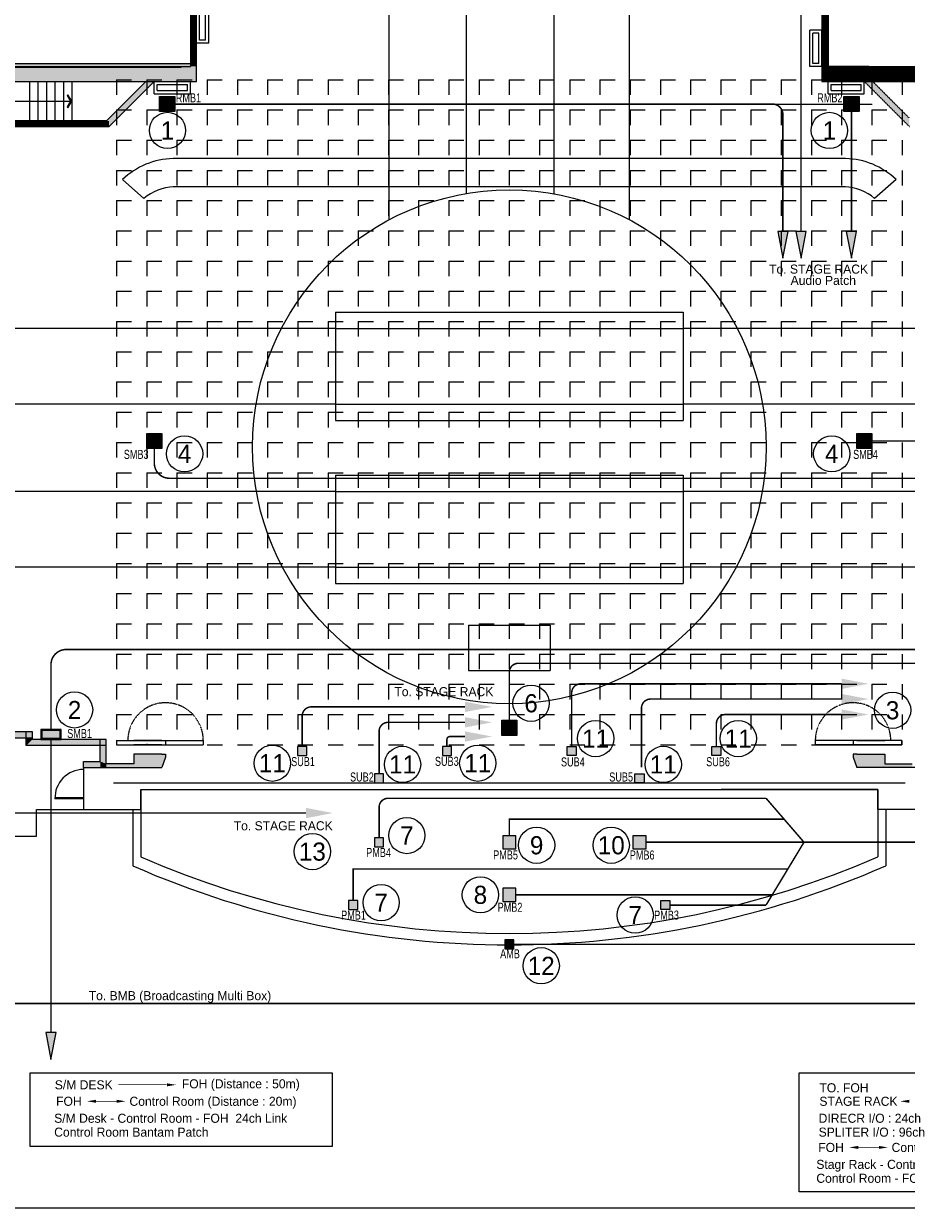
# Model space of a CAD drawing. Header units: millimetres. Extents: x 0 to 84100, y 0 to 59400.
# Tile 104 of 113: x 34620 to 63834, y 0 to 39196. Entities that reach past the tile are written whole.
import ezdxf
from ezdxf.enums import TextEntityAlignment as Align

# ---------------------------------------------------------------- set-up
doc = ezdxf.new("R2010")
doc.units = ezdxf.units.MM
doc.linetypes.add('HIDDEN', pattern=[2, 1, -1])
for name, color, linetype in [('1', 1, 'Continuous'), ('B_ATTRIB', 4, 'Continuous'), ('CH', 101, 'Continuous'), ('COL', 2, 'Continuous'), ('DOOR', 7, 'Continuous'), ('FUR', 3, 'Continuous'), ('L3', 3, 'Continuous'), ('MGT', 6, 'HIDDEN'), ('MULTI-BOX', 230, 'Continuous'), ('ST', 7, 'Continuous'), ('SYMBOL', 7, 'Continuous'), ('WAL', 8, 'Continuous'), ('무대멀티박스', 7, 'Continuous')]:
    doc.layers.add(name, color=color, linetype=linetype)
doc.styles.add('DALUS', font='GOTHIC.TTF')

# ---------------------------------------------------------------- blocks, each defined once
blk = doc.blocks.new('ARROW2')
blk.add_lwpolyline([(0, 0.87), (0.74, 0), (0, -0.87), (0.15, -1), (1, 0), (0.15, 1)], close=True)
for points in [[(0, 0.87), (0.15, 1), (0.74, 0), (1, 0)], [(0.74, 0), (1, 0), (0, -0.87), (0.15, -1)]]:
    blk.add_solid(points)

msp = doc.modelspace()

# ---------------------------------------------------------------- hatches: boundary and pattern name
at = {"linetype": 'ByBlock'}
for color, points in [(5, [(39584.951, 36754.951), (39152.951, 36754.951), (39152.951, 36322.951), (39584.951, 36322.951)]), (5, [(62233.3, 36754.951), (61801.3, 36754.951), (61801.3, 36322.951), (62233.3, 36322.951)]), (5, [(59919.423, 32323.887), (59579.224, 32323.887), (59749.323, 31434.341)]), (5, [(60519.423, 32323.887), (60179.224, 32323.887), (60349.323, 31434.341)]), (5, [(62187.399, 32323.887), (61847.2, 32323.887), (62017.3, 31434.341)]), (1, [(39160.125, 25602.69), (38728.125, 25602.69), (38728.125, 25170.69), (39160.125, 25170.69)]), (1, [(62658.125, 25602.69), (62226.125, 25602.69), (62226.125, 25170.69), (62658.125, 25170.69)]), (150, [(62582.671, 17355.299), (61693.125, 17525.398), (61693.125, 17185.199)]), (150, [(62582.671, 16850.018), (61693.125, 17020.118), (61693.125, 16679.918)]), (150, [(50122.037, 16591.299), (49232.491, 16761.398), (49232.491, 16421.199)]), (150, [(62582.671, 16338.722), (61693.125, 16508.822), (61693.125, 16168.622)]), (150, [(50122.037, 16080.315), (49232.491, 16250.414), (49232.491, 15910.215)]), (1, [(50909.125, 16112.499), (50477.125, 16112.499), (50477.125, 15680.499), (50909.125, 15680.499)]), (150, [(50122.037, 15610.315), (49232.491, 15780.414), (49232.491, 15440.215)]), (3, [(44853.243, 13077.974), (43963.697, 13248.073), (43963.697, 12907.874)]), (1, [(35693.953, 5817.33), (35353.753, 5817.33), (35523.853, 4927.784)])]:
    msp.add_hatch(color=color, dxfattribs=at).paths.add_polyline_path(points)
h = msp.add_hatch(color=150, dxfattribs=at)
h.paths.add_polyline_path([(43988.125, 14983.499), (43988.125, 15283.499), (43688.125, 15283.499), (43688.125, 14983.499)])
h.paths.add_polyline_path([(46233.125, 14080.499), (46533.125, 14080.499), (46533.125, 14380.499), (46233.125, 14380.499)])
h.paths.add_polyline_path([(48778.125, 15283.499), (48478.125, 15283.499), (48478.125, 14983.499), (48778.125, 14983.499)])
h.paths.add_polyline_path([(52908.125, 14983.499), (52908.125, 15283.499), (52608.125, 15283.499), (52608.125, 14983.499)])
h.paths.add_polyline_path([(54853.125, 14080.499), (55153.125, 14080.499), (55153.125, 14380.499), (54853.125, 14380.499)])
h.paths.add_polyline_path([(57698.125, 15283.499), (57398.125, 15283.499), (57398.125, 14983.499), (57698.125, 14983.499)])
h = msp.add_hatch(color=6, dxfattribs=at)
h.paths.add_polyline_path([(46533.125, 12262.499), (46233.125, 12262.499), (46233.125, 11962.499), (46533.125, 11962.499)])
h.paths.add_polyline_path([(50909.125, 12328.499), (50477.125, 12328.499), (50477.125, 11896.499), (50909.125, 11896.499)])
h.paths.add_polyline_path([(55219.125, 12328.499), (54787.125, 12328.499), (54787.125, 11896.499), (55219.125, 11896.499)])
h.paths.add_polyline_path([(56010.125, 10182.69), (55710.125, 10182.69), (55710.125, 9882.69), (56010.125, 9882.69)])
h.paths.add_polyline_path([(50909.125, 10588.499), (50477.125, 10588.499), (50477.125, 10156.499), (50909.125, 10156.499)])
h.paths.add_polyline_path([(45676.125, 10182.69), (45376.125, 10182.69), (45376.125, 9882.69), (45676.125, 9882.69)])
at = {"layer": 'MULTI-BOX'}
msp.add_hatch(color=1, dxfattribs=at).paths.add_polyline_path([(35823.853, 15805.69), (35823.853, 15555.69), (35223.853, 15555.69), (35223.853, 15805.69)])

# ---------------------------------------------------------------- linework, layer by layer
at = {"color": 195, "linetype": 'ByBlock'}
msp.add_line((39619.951, 36538.951), (62707.303, 36538.951), dxfattribs=at)
msp.add_line((37593.125, 14075.43), (63793.125, 14075.43))
msp.add_lwpolyline([(0, 0), (0, 59400), (84100, 59400), (84100, 0), (0, 0)], close=True)
at = {"linetype": 'ByBlock'}
msp.add_lwpolyline([(0.001, -0.001), (0.001, 59399.999), (84100.001, 59399.999), (84100.001, -0.001), (0.001, -0.001)], close=True, dxfattribs=at)
at = {"color": 5, "linetype": 'HIDDEN', "ltscale": 300, "const_width": 50}
msp.add_lwpolyline([(54446.749, 51436.815), (59849.323, 51436.815, -0.414213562), (60349.323, 50936.815), (60349.323, 32323.887)], format="xyb", dxfattribs=at)
at = {"color": 5, "linetype": 'ByBlock'}
for points in [[(39117.951, 36789.951), (39619.951, 36789.951), (39619.951, 36287.951), (39117.951, 36287.951)], [(39152.951, 36754.951), (39584.951, 36754.951), (39584.951, 36322.951), (39152.951, 36322.951)], [(61766.3, 36789.951), (62268.3, 36789.951), (62268.3, 36287.951), (61766.3, 36287.951)], [(61801.3, 36754.951), (62233.3, 36754.951), (62233.3, 36322.951), (61801.3, 36322.951)], [(59749.323, 31434.341), (59919.423, 32323.887), (59579.224, 32323.887)], [(60349.323, 31434.341), (60519.423, 32323.887), (60179.224, 32323.887)], [(62017.3, 31434.341), (62187.399, 32323.887), (61847.2, 32323.887)]]:
    msp.add_lwpolyline(points, close=True, dxfattribs=at)
at = {"color": 5, "linetype": 'HIDDEN', "ltscale": 300}
msp.add_lwpolyline([(39619.951, 36538.951, 50, 50, 0), (59398.864, 36538.951, 50, 50, -0.414597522), (59749.323, 36188.952, 50, 50, 0), (59749.323, 32323.887, 50, 50, 0)], format="xyseb", dxfattribs=at)
at = {"color": 5, "linetype": 'HIDDEN', "ltscale": 300, "const_width": 50}
msp.add_lwpolyline([(62017.3, 32323.887), (62017.3, 36287.951)], dxfattribs=at)
at = {"color": 8, "linetype": 'ByBlock', "const_width": 50}
msp.add_lwpolyline([(32530.305, 10653.69), (32530.305, 7077.647, 0.414213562), (32830.305, 6777.647), (80543.594, 6777.647, 0.414213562), (80843.594, 7077.647), (80843.594, 31580.69)], format="xyb", dxfattribs=at)
at = {"color": 1, "linetype": 'ByBlock'}
for points in [[(38693.125, 25637.69), (39195.125, 25637.69), (39195.125, 25135.69), (38693.125, 25135.69)], [(38728.125, 25602.69), (39160.125, 25602.69), (39160.125, 25170.69), (38728.125, 25170.69)], [(62191.125, 25637.69), (62693.125, 25637.69), (62693.125, 25135.69), (62191.125, 25135.69)], [(62226.125, 25602.69), (62658.125, 25602.69), (62658.125, 25170.69), (62226.125, 25170.69)], [(50442.125, 16147.499), (50944.125, 16147.499), (50944.125, 15645.499), (50442.125, 15645.499)], [(50477.125, 16112.499), (50909.125, 16112.499), (50909.125, 15680.499), (50477.125, 15680.499)], [(35523.853, 4927.784), (35693.953, 5817.33), (35353.753, 5817.33)], [(34830.717, 4487.417), (44832.694, 4487.417), (44832.694, 2043.908), (34830.717, 2043.908)]]:
    msp.add_lwpolyline(points, close=True, dxfattribs=at)
at = {"color": 1, "linetype": 'HIDDEN', "ltscale": 300, "const_width": 50}
for points in [[(38944.125, 25135.69), (38944.125, 24654.444, 0.414213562), (39444.125, 24154.444), (67641.964, 24154.444, -0.414213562), (68141.964, 23654.444), (68141.964, 20382.78)], [(62693.125, 25386.69), (68311.476, 25386.69, -0.414213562), (68811.476, 24886.69), (68811.476, 20382.78)], [(35523.853, 15845.69), (35523.853, 17989.552, -0.414213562), (36023.853, 18489.552), (66471.053, 18489.552)], [(50693.125, 16147.499), (50693.125, 17733.376, -0.414213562), (50993.125, 18033.376), (66471.053, 18033.376)]]:
    msp.add_lwpolyline(points, format="xyb", dxfattribs=at)
at = {"color": 150, "linetype": 'HIDDEN', "ltscale": 300, "const_width": 50}
for points in [[(52758.125, 15283.499), (52758.125, 17055.299, -0.414213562), (53058.125, 17355.299), (61693.125, 17355.299)], [(55068.125, 14590.685), (55068.125, 16550.018, -0.414213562), (55368.125, 16850.018), (61693.125, 16850.018)], [(43838.125, 15283.499), (43838.125, 16291.299, -0.414213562), (44138.125, 16591.299), (49232.491, 16591.299)], [(46383.125, 14380.499), (46383.125, 15780.315, -0.414213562), (46683.125, 16080.315), (49232.491, 16080.315)], [(57548.125, 15283.499), (57548.125, 16038.722, -0.414213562), (57848.125, 16338.722), (61693.125, 16338.722)], [(48628.125, 15283.499), (48628.125, 15510.315, -0.414213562), (48728.125, 15610.315), (49232.491, 15610.315)]]:
    msp.add_lwpolyline(points, format="xyb", dxfattribs=at)
at = {"color": 1, "linetype": 'HIDDEN', "ltscale": 300, "const_width": 50}
msp.add_lwpolyline([(35523.853, 5817.33), (35523.853, 15515.69)], dxfattribs=at)
at = {"color": 6, "linetype": 'HIDDEN', "ltscale": 300, "const_width": 50}
msp.add_lwpolyline([(59191.797, 13567.647), (46683.125, 13567.647, 0.414213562), (46383.125, 13267.647), (46383.125, 12262.499)], format="xyb", dxfattribs=at)
for points in [[(59191.797, 13567.647), (60447.261, 12112.499)], [(55219.125, 12112.499), (64975.006, 12112.499), (66065.006, 13237.647)], [(50693.125, 12328.499), (50693.125, 12877.647), (59787.111, 12877.647)], [(60447.261, 12112.499), (59191.797, 10032.69)], [(45526.125, 10182.69), (45526.125, 11227.647), (59913.125, 11227.647)], [(50909.125, 10372.499), (59396.92, 10372.499)], [(56010.125, 10032.69), (59191.797, 10032.69)]]:
    msp.add_lwpolyline(points, dxfattribs=at)
at = {"color": 3, "linetype": 'HIDDEN', "ltscale": 300, "const_width": 50}
msp.add_lwpolyline([(30224.305, 13077.974), (43963.697, 13077.974)], dxfattribs=at)
at = {"color": 92, "linetype": 'HIDDEN', "ltscale": 300, "const_width": 50}
msp.add_lwpolyline([(50843.125, 8736.69), (69025.006, 8736.69), (69025.006, 12527.647)], dxfattribs=at)
at = {"color": 30, "linetype": 'ByBlock'}
msp.add_lwpolyline([(60283.452, 4487.417), (70927.056, 4487.417), (70927.056, 544.594), (60283.452, 544.594)], close=True, dxfattribs=at)
at = {"color": 1, "linetype": 'ByBlock', "const_width": 20}
for points in [[(37754.798, 4088.233), (39357.791, 4088.233)], [(37017.585, 3541.213), (37698.842, 3541.213)]]:
    msp.add_lwpolyline(points, dxfattribs=at)
at = {"color": 30, "linetype": 'ByBlock', "const_width": 20}
msp.add_lwpolyline([(62244.157, 2014.666), (62925.414, 2014.666)], dxfattribs=at)
at = {"color": 5, "linetype": 'ByBlock'}
for centre in [(39379.053, 35664.262), (61288.762, 35664.262)]:
    msp.add_circle(centre, 600, dxfattribs=at)
at = {"color": 1, "linetype": 'ByBlock'}
for centre in [(39945.475, 24962.913), (61365.475, 24962.913), (51412.941, 16710.803), (36303.333, 16491.544), (63380.032, 16479.763)]:
    msp.add_circle(centre, 600, dxfattribs=at)
at = {"color": 150, "linetype": 'ByBlock'}
for centre in [(53551.294, 15542.525), (58271.525, 15542.525), (42850.12, 14726.973), (47160.12, 14686.973), (49650.12, 14726.973), (55790.12, 14686.973)]:
    msp.add_circle(centre, 600, dxfattribs=at)
at = {"color": 6, "linetype": 'ByBlock'}
for centre in [(47300.959, 12334.129), (51597.573, 12012.9), (54067.365, 12012.9), (46450.959, 10114.129), (49737.573, 10372.9), (54860.959, 9704.129)]:
    msp.add_circle(centre, 600, dxfattribs=at)
at = {"color": 3, "linetype": 'ByBlock'}
msp.add_circle((44174.519, 11803.084), 600, dxfattribs=at)
at = {"color": 92, "linetype": 'ByBlock'}
msp.add_circle((51750.12, 8026.973), 600, dxfattribs=at)
msp.add_solid([(50543.125, 8886.69), (50843.125, 8886.69), (50543.125, 8586.69), (50843.125, 8586.69)], dxfattribs=at)
at = {"color": 1, "linetype": 'ByBlock'}
for points in [[(39365.094, 4135.44), (39365.094, 4035.44), (39665.094, 4085.44)], [(37017.585, 3591.213), (37017.585, 3491.213), (36717.585, 3541.213)], [(37698.842, 3591.213), (37698.842, 3491.213), (37998.842, 3541.213)]]:
    msp.add_solid(points, dxfattribs=at)
at = {"color": 30, "linetype": 'ByBlock'}
for points in [[(63930.504, 3591.213), (63930.504, 3491.213), (63630.504, 3541.213)], [(62244.157, 2064.666), (62244.157, 1964.666), (61944.157, 2014.666)], [(62925.414, 2064.666), (62925.414, 1964.666), (63225.414, 2014.666)]]:
    msp.add_solid(points, dxfattribs=at)
at = {"layer": '1', "color": 7, "linetype": 'Continuous'}
for p, q in [((36595.305, 14580.69), (36595.305, 13581.256)), ((36595.305, 14580.69), (36595.305, 13581.256)), ((38494.305, 13858.69), (38494.305, 11626.69)), ((38494.305, 13858.69), (62891.945, 13858.69)), ((62891.945, 13858.69), (62891.945, 11626.69)), ((62891.945, 13193.69), (62891.945, 13858.69)), ((36595.305, 13551.256), (36595.305, 13193.69)), ((36595.305, 13551.256), (36595.305, 13451.256)), ((35045.305, 12313.69), (35045.305, 13193.69)), ((35045.305, 13193.69), (36595.305, 13193.69)), ((36595.305, 13193.69), (38494.305, 13193.69)), ((38229.305, 13193.69), (38229.305, 11626.69)), ((64790.945, 13193.69), (62891.945, 13193.69)), ((63156.945, 13193.69), (63156.945, 11626.69)), ((33705.305, 12313.69), (35045.305, 12313.69)), ((38229.305, 11626.69), (38229.305, 11333.186)), ((63156.945, 11626.69), (63156.945, 11333.186))]:
    msp.add_line(p, q, dxfattribs=at)
for radius, start, end in [(30640.998, 246.5392442, 293.4607558), (31015.998, 246.306035, 293.693965)]:
    msp.add_arc((50693.125, 39734.688), radius, start, end, dxfattribs=at)
at = {"layer": 'B_ATTRIB', "color": 0, "linetype": 'HIDDEN'}
for p, q in [((62443.125, 37280.69), (63943.125, 35780.69)), ((62725.968, 37280.69), (63925.968, 36080.69))]:
    msp.add_line(p, q, dxfattribs=at)
at = {"layer": 'B_ATTRIB', "color": 31, "linetype": 'Continuous'}
for p, q in [((49343.125, 19291.69), (49343.125, 17791.69)), ((52043.125, 19291.69), (52043.125, 17791.69)), ((49343.125, 17791.69), (52043.125, 17791.69))]:
    msp.add_line(p, q, dxfattribs=at)
at = {"layer": 'B_ATTRIB', "color": 0, "linetype": 'HIDDEN'}
msp.add_solid([(62725.968, 37280.69), (62443.125, 37280.69), (63925.968, 36080.69), (63943.125, 35780.69)], dxfattribs=at)
at = {"layer": 'CH', "color": 31, "linetype": 'Continuous'}
for p, q in [((61821.28, 34735.69), (39564.97, 34735.69)), ((37893.125, 34035.69), (38601.134, 33410.283)), ((61821.28, 33795.69), (39564.97, 33795.69)), ((63493.125, 34035.69), (62785.117, 33410.283)), ((44943.125, 29654.69), (56443.125, 29654.69)), ((44943.125, 29654.69), (44943.125, 26069.69)), ((56443.125, 29654.69), (56443.125, 26069.69)), ((44943.125, 26069.69), (56443.125, 26069.69)), ((44943.125, 24257.69), (56443.125, 24257.69)), ((44943.125, 24257.69), (44943.125, 20672.69)), ((56443.125, 24257.69), (56443.125, 20672.69)), ((44943.125, 20672.69), (56443.125, 20672.69))]:
    msp.add_line(p, q, dxfattribs=at)
at = {"layer": 'CH', "color": 3, "linetype": 'Continuous'}
for p, q in [((37695.305, 15475.69), (37693.125, 15370.69)), ((37695.305, 15475.69), (40565.305, 15475.69)), ((37695.305, 15475.69), (37695.305, 15340.69)), ((37695.305, 15340.69), (40565.305, 15340.69)), ((39189.305, 15340.69), (38265.305, 15340.69)), ((38693.125, 15370.69), (38693.125, 15340.69)), ((39315.305, 15475.69), (39315.305, 15340.69)), ((40565.305, 15475.69), (40565.305, 15340.69)), ((63690.945, 15475.69), (60820.945, 15475.69)), ((60820.945, 15475.69), (60820.945, 15340.69)), ((63690.945, 15340.69), (60820.945, 15340.69)), ((60820.945, 15340.69), (63690.945, 15340.69)), ((62070.945, 15475.69), (62070.945, 15340.69)), ((62196.945, 15475.69), (63120.945, 15475.69)), ((62196.945, 15340.69), (63120.945, 15340.69)), ((63690.945, 15475.69), (63690.945, 15340.69)), ((63690.945, 15340.69), (63690.945, 15475.69))]:
    msp.add_line(p, q, dxfattribs=at)
at = {"layer": 'CH', "color": 7, "linetype": 'Continuous'}
for p, q in [((36595.305, 13581.256), (35655.382, 13581.256)), ((36595.305, 13551.256), (35655.86, 13551.256)), ((36595.305, 13581.256), (36595.305, 13551.256))]:
    msp.add_line(p, q, dxfattribs=at)
at = {"layer": 'CH', "color": 5, "linetype": 'Continuous'}
for points in [[(39152.951, 36754.951), (39584.951, 36754.951), (39584.951, 36322.951), (39152.951, 36322.951)], [(61801.3, 36754.951), (62233.3, 36754.951), (62233.3, 36322.951), (61801.3, 36322.951)]]:
    msp.add_lwpolyline(points, close=True, dxfattribs=at)
at = {"layer": 'CH', "color": 1, "linetype": 'Continuous'}
for points in [[(38728.125, 25602.69), (39160.125, 25602.69), (39160.125, 25170.69), (38728.125, 25170.69)], [(62226.125, 25602.69), (62658.125, 25602.69), (62658.125, 25170.69), (62226.125, 25170.69)], [(50477.125, 16112.499), (50909.125, 16112.499), (50909.125, 15680.499), (50477.125, 15680.499)]]:
    msp.add_lwpolyline(points, close=True, dxfattribs=at)
at = {"layer": 'CH', "color": 31, "linetype": 'Continuous'}
msp.add_circle((50693.125, 25196.19), 8500, dxfattribs=at)
for centre, radius, start, end in [((39625.362, 32244.977), 2491.445, 91.3889754, 134.0490603), ((61760.888, 32244.977), 2491.445, 45.9509397, 88.6110246), ((39625.362, 32244.977), 1551.445, 91.3889754, 131.3133942), ((61760.888, 32244.977), 1551.445, 48.6866058, 88.6110246)]:
    msp.add_arc(centre, radius, start, end, dxfattribs=at)
at = {"layer": 'CH', "color": 7, "linetype": 'Continuous'}
msp.add_arc((36595.305, 13581.256), 939.924, 90, 181.8290476, dxfattribs=at)
at = {"layer": 'COL', "color": 0}
for p, q in [((32693.125, 37780.69), (38793.125, 37780.69)), ((33493.125, 37880.69), (40143.125, 37880.69)), ((33493.125, 37780.69), (40143.125, 37780.69)), ((32893.125, 37280.69), (40343.125, 37280.69)), ((38660.283, 37280.69), (37360.283, 35980.69)), ((38943.125, 37280.69), (37443.125, 35780.69)), ((37360.283, 35980.69), (32043.125, 35980.69)), ((37443.125, 35780.69), (32043.125, 35780.69))]:
    msp.add_line(p, q, dxfattribs=at)
at = {"layer": 'DOOR', "color": 0, "linetype": 'Continuous'}
msp.add_line((33693.125, 36630.69), (36213.125, 36630.69), dxfattribs=at)
at = {"layer": 'FUR', "color": 0, "linetype": 'Continuous'}
msp.add_line((39827.323, 37748.537), (30827.323, 37748.537), dxfattribs=at)
at = {"layer": 'FUR', "color": 31, "linetype": 'Continuous'}
msp.add_line((49343.125, 19291.69), (52043.125, 19291.69), dxfattribs=at)
at = {"layer": 'L3', "color": 7}
msp.add_line((38494.305, 13858.69), (43677.006, 13858.69), dxfattribs=at)
at = {"layer": 'MGT', "color": 7, "linetype": 'Continuous'}
for p, q in [((61243.125, 57030.69), (61243.125, 37780.69)), ((61043.125, 56830.69), (61043.125, 37280.69)), ((49277.625, 33577.501), (49277.625, 52530.69)), ((52173.625, 33566.263), (52173.625, 52530.69)), ((46711.625, 32706.028), (46711.625, 52330.69)), ((54674.625, 32706.028), (54674.625, 52330.69))]:
    msp.add_line(p, q, dxfattribs=at)
at = {"layer": 'MGT', "color": 0, "linetype": 'Continuous'}
for p, q in [((40143.125, 37880.69), (40343.125, 37880.69)), ((37693.125, 37340.69), (37693.125, 37280.69)), ((63693.125, 37340.69), (63693.125, 37280.69)), ((44943.125, 29112.69), (30154.67, 29112.69)), ((68609.462, 29112.69), (56443.125, 29112.69)), ((44943.125, 26611.69), (30445.303, 26611.69)), ((68609.462, 26611.69), (56443.125, 26611.69)), ((44943.125, 23715.69), (30784.374, 23715.69)), ((81948.281, 23715.69), (56443.125, 23715.69)), ((44943.125, 21214.69), (31123.445, 21214.69)), ((82256.945, 21214.69), (56443.125, 21214.69))]:
    msp.add_line(p, q, dxfattribs=at)
at = {"layer": 'MGT', "color": 8, "linetype": 'HIDDEN', "ltscale": 500}
for p, q in [((37693.125, 37340.69), (63693.125, 37340.69)), ((37693.125, 37340.69), (37693.125, 15370.69)), ((38693.125, 37340.69), (38693.125, 15370.69)), ((39693.125, 37340.69), (39693.125, 15370.69)), ((40693.125, 37340.69), (40693.125, 15370.69)), ((41693.125, 37340.69), (41693.125, 15340.69)), ((42693.125, 37340.69), (42693.125, 15370.69)), ((43693.125, 37340.69), (43693.125, 15370.69)), ((44693.125, 37340.69), (44693.125, 15370.69)), ((45693.125, 37340.69), (45693.125, 15370.69)), ((46693.125, 37340.69), (46693.125, 15370.69)), ((47693.125, 37340.69), (47693.125, 15370.69)), ((48693.125, 37340.69), (48693.125, 15370.69)), ((49693.125, 37340.69), (49693.125, 15370.69)), ((50693.125, 37340.69), (50693.125, 15370.69)), ((51693.125, 37340.69), (51693.125, 15370.69)), ((52693.125, 37340.69), (52693.125, 15370.69)), ((53693.125, 37340.69), (53693.125, 15370.69)), ((54693.125, 37340.69), (54693.125, 15370.69)), ((55693.125, 37340.69), (55693.125, 15370.69)), ((56693.125, 37340.69), (56693.125, 15370.69)), ((57693.125, 37340.69), (57693.125, 15370.69)), ((58693.125, 37340.69), (58693.125, 15370.69)), ((59693.125, 37340.69), (59693.125, 15370.69)), ((60693.125, 37340.69), (60693.125, 15370.69)), ((61693.125, 37340.69), (61693.125, 15370.69)), ((62693.125, 37340.69), (62693.125, 15370.69)), ((63693.125, 37340.69), (63693.125, 15370.69)), ((37693.125, 36340.69), (63693.125, 36340.69)), ((37693.125, 35340.69), (63693.125, 35340.69)), ((37693.125, 34340.69), (63693.125, 34340.69)), ((37693.125, 33340.69), (63693.125, 33340.69)), ((37693.125, 32340.69), (63693.125, 32340.69)), ((37693.125, 31340.69), (63693.125, 31340.69)), ((37693.125, 30340.69), (63693.125, 30340.69)), ((37693.125, 29340.69), (63693.125, 29340.69)), ((37693.125, 28340.69), (63693.125, 28340.69)), ((37693.125, 27340.69), (63693.125, 27340.69)), ((37693.125, 26340.69), (63693.125, 26340.69)), ((37693.125, 25340.69), (63693.125, 25340.69)), ((37693.125, 24340.69), (63693.125, 24340.69)), ((37693.125, 23340.69), (63693.125, 23340.69)), ((37693.125, 22340.69), (63693.125, 22340.69)), ((37693.125, 21340.69), (63693.125, 21340.69)), ((37693.125, 20340.69), (63693.125, 20340.69)), ((37693.125, 19340.69), (63693.125, 19340.69)), ((37693.125, 18340.69), (63693.125, 18340.69)), ((37693.125, 17340.69), (63693.125, 17340.69)), ((37693.125, 16340.69), (63693.125, 16340.69)), ((37695.305, 15340.69), (63690.945, 15340.69)), ((37695.305, 15340.69), (63690.945, 15340.69))]:
    msp.add_line(p, q, dxfattribs=at)
at = {"layer": 'MGT', "color": 31, "linetype": 'Continuous'}
for p, q in [((44943.125, 29112.69), (56443.125, 29112.69)), ((44943.125, 26611.69), (56443.125, 26611.69)), ((44943.125, 23715.69), (56443.125, 23715.69)), ((44943.125, 21214.69), (56443.125, 21214.69))]:
    msp.add_line(p, q, dxfattribs=at)
at = {"layer": 'MGT', "color": 4, "linetype": 'Continuous'}
for p, q in [((34906.305, 15515.69), (34906.305, 15760.69)), ((39189.305, 15475.69), (38265.305, 15475.69)), ((36595.305, 14580.69), (36595.305, 14780.69))]:
    msp.add_line(p, q, dxfattribs=at)
at = {"layer": 'MGT', "color": 7, "linetype": 'Continuous', "const_width": 200}
msp.add_lwpolyline([(61143.125, 37780.69), (61143.125, 48269.69)], dxfattribs=at)
at = {"layer": 'MGT', "color": 8, "linetype": 'HIDDEN'}
for centre in [(39315.305, 15475.69), (62070.945, 15475.69)]:
    msp.add_arc(centre, 1250, 0, 180, dxfattribs=at)
at = {"layer": 'MGT', "color": 0, "linetype": 'Continuous'}
msp.add_solid([(32893.125, 37880.69), (32893.125, 37280.69), (40343.125, 37880.69), (40343.125, 37280.69)], dxfattribs=at)
at = {"layer": 'MULTI-BOX', "color": 1}
for points in [[(35863.853, 15515.69), (35863.853, 15845.69), (35183.853, 15845.69), (35183.853, 15515.69)], [(35823.853, 15555.69), (35823.853, 15805.69), (35223.853, 15805.69), (35223.853, 15555.69)]]:
    msp.add_lwpolyline(points, close=True, dxfattribs=at)
at = {"layer": 'ST', "color": 0}
for p, q in [((34813.125, 37280.69), (34813.125, 35980.69)), ((35093.125, 37280.69), (35093.125, 35980.69)), ((35373.125, 37280.69), (35373.125, 35980.69)), ((35653.125, 37280.69), (35653.125, 35980.69)), ((35933.125, 37280.69), (35933.125, 35980.69)), ((36213.125, 37280.69), (36213.125, 35980.69))]:
    msp.add_line(p, q, dxfattribs=at)
at = {"layer": 'WAL', "color": 7, "linetype": 'Continuous'}
for p, q in [((40143.125, 57042.69), (40143.125, 37780.69)), ((40343.125, 37280.69), (40343.125, 56830.69)), ((40343.125, 38549.69), (40343.125, 39749.69)), ((40443.125, 38649.69), (40443.125, 39649.69)), ((40643.125, 38649.69), (40643.125, 39649.69)), ((40743.125, 38549.69), (40743.125, 39749.69)), ((60643.125, 37783.69), (60643.125, 38983.69)), ((61043.125, 38983.69), (60643.125, 38983.69)), ((60743.125, 37883.69), (60743.125, 38883.69)), ((60943.125, 38883.69), (60743.125, 38883.69)), ((60943.125, 37883.69), (60943.125, 38883.69)), ((61043.125, 37783.69), (61043.125, 38983.69)), ((40743.125, 38549.69), (40343.125, 38549.69)), ((40643.125, 38649.69), (40443.125, 38649.69)), ((61043.125, 37783.69), (60643.125, 37783.69)), ((60943.125, 37883.69), (60743.125, 37883.69)), ((62593.125, 37780.69), (61243.125, 37780.69)), ((62593.125, 37780.69), (68493.125, 37780.69)), ((38943.125, 37280.69), (40143.125, 37280.69)), ((38943.125, 36880.69), (38943.125, 37280.69)), ((38943.125, 37280.69), (40143.125, 37280.69)), ((40143.125, 36880.69), (40143.125, 37280.69)), ((61043.125, 37280.69), (68493.125, 37280.69)), ((61243.125, 36880.69), (61243.125, 37280.69)), ((61243.125, 37280.69), (62443.125, 37280.69)), ((62443.125, 36880.69), (62443.125, 37280.69)), ((38943.125, 36880.69), (40143.125, 36880.69)), ((39043.125, 36980.69), (39043.125, 37180.69)), ((39043.125, 37180.69), (40043.125, 37180.69)), ((39043.125, 36980.69), (40043.125, 36980.69)), ((40043.125, 36980.69), (40043.125, 37180.69)), ((61243.125, 36880.69), (62443.125, 36880.69)), ((61343.125, 36980.69), (61343.125, 37180.69)), ((61343.125, 37180.69), (62343.125, 37180.69)), ((61343.125, 36980.69), (62343.125, 36980.69)), ((62343.125, 36980.69), (62343.125, 37180.69)), ((34906.305, 15760.69), (32354.305, 15760.69)), ((34706.305, 15315.69), (34706.305, 15760.69)), ((34906.305, 15560.69), (32354.305, 15560.69)), ((37355.305, 15315.69), (34706.305, 15315.69)), ((37355.305, 15515.69), (34906.305, 15515.69)), ((37155.305, 14780.69), (37155.305, 15515.69)), ((37355.305, 14710.69), (37355.305, 15515.69)), ((39189.305, 15030.69), (38265.305, 15030.69)), ((38265.305, 15030.69), (38265.305, 14710.69)), ((38265.305, 15030.69), (38265.305, 14710.69)), ((39189.305, 15030.69), (39315.305, 15030.69)), ((39315.305, 14925.69), (39189.305, 14580.69)), ((39315.305, 15030.69), (39315.305, 14925.69)), ((62070.945, 15030.69), (62070.945, 14925.69)), ((62196.945, 15030.69), (62070.945, 15030.69)), ((62070.945, 14925.69), (62196.945, 14580.69)), ((62196.945, 15030.69), (63120.945, 15030.69)), ((63120.945, 15030.69), (63120.945, 14710.69)), ((63120.945, 15030.69), (63120.945, 14710.69)), ((36595.305, 14780.69), (37155.305, 14780.69)), ((36595.305, 14580.69), (39189.305, 14580.69)), ((38265.305, 14710.69), (37355.305, 14710.69)), ((64790.945, 14580.69), (62196.945, 14580.69)), ((63120.945, 14710.69), (64030.945, 14710.69)), ((38494.305, 13193.69), (38494.305, 13858.69)), ((62891.945, 13858.69), (57709.245, 13858.69))]:
    msp.add_line(p, q, dxfattribs=at)
at = {"layer": 'WAL', "color": 150, "linetype": 'Continuous'}
for p, q in [((43688.125, 15283.499), (43688.125, 14983.499)), ((43988.125, 15283.499), (43688.125, 15283.499)), ((43688.125, 14983.499), (43988.125, 14983.499)), ((43988.125, 14983.499), (43988.125, 15283.499)), ((48478.125, 15283.499), (48478.125, 14983.499)), ((48778.125, 15283.499), (48478.125, 15283.499)), ((48478.125, 14983.499), (48778.125, 14983.499)), ((48778.125, 14983.499), (48778.125, 15283.499)), ((52608.125, 15283.499), (52908.125, 15283.499)), ((52608.125, 14983.499), (52608.125, 15283.499)), ((52908.125, 14983.499), (52608.125, 14983.499)), ((52908.125, 15283.499), (52908.125, 14983.499)), ((57398.125, 15283.499), (57698.125, 15283.499)), ((57398.125, 14983.499), (57398.125, 15283.499)), ((57698.125, 14983.499), (57398.125, 14983.499)), ((57698.125, 15283.499), (57698.125, 14983.499)), ((46233.125, 14380.499), (46233.125, 14080.499)), ((46533.125, 14380.499), (46233.125, 14380.499)), ((46533.125, 14080.499), (46533.125, 14380.499)), ((54853.125, 14080.499), (54853.125, 14380.499)), ((54853.125, 14380.499), (55153.125, 14380.499)), ((55153.125, 14380.499), (55153.125, 14080.499)), ((46233.125, 14080.499), (46533.125, 14080.499)), ((55153.125, 14080.499), (54853.125, 14080.499))]:
    msp.add_line(p, q, dxfattribs=at)
at = {"layer": 'WAL', "color": 6, "linetype": 'Continuous'}
for p, q in [((46233.125, 12262.499), (46233.125, 11962.499)), ((46533.125, 12262.499), (46233.125, 12262.499)), ((46533.125, 11962.499), (46533.125, 12262.499)), ((50477.125, 12328.499), (50477.125, 11896.499)), ((50909.125, 12328.499), (50477.125, 12328.499)), ((50909.125, 11896.499), (50909.125, 12328.499)), ((54787.125, 12328.499), (54787.125, 11896.499)), ((55219.125, 12328.499), (54787.125, 12328.499)), ((55219.125, 11896.499), (55219.125, 12328.499)), ((46233.125, 11962.499), (46533.125, 11962.499)), ((50477.125, 11896.499), (50909.125, 11896.499)), ((54787.125, 11896.499), (55219.125, 11896.499)), ((50477.125, 10588.499), (50477.125, 10156.499)), ((50909.125, 10588.499), (50477.125, 10588.499)), ((50909.125, 10156.499), (50909.125, 10588.499)), ((45676.125, 10182.69), (45376.125, 10182.69)), ((45376.125, 10182.69), (45376.125, 9882.69)), ((45376.125, 9882.69), (45676.125, 9882.69)), ((45676.125, 9882.69), (45676.125, 10182.69)), ((50477.125, 10156.499), (50909.125, 10156.499)), ((55710.125, 9882.69), (55710.125, 10182.69)), ((55710.125, 10182.69), (56010.125, 10182.69)), ((56010.125, 9882.69), (55710.125, 9882.69)), ((56010.125, 10182.69), (56010.125, 9882.69))]:
    msp.add_line(p, q, dxfattribs=at)
at = {"layer": 'WAL', "color": 92, "linetype": 'Continuous'}
for p, q in [((50843.125, 8886.69), (50543.125, 8886.69)), ((50543.125, 8886.69), (50543.125, 8586.69)), ((50843.125, 8586.69), (50843.125, 8886.69)), ((50543.125, 8586.69), (50843.125, 8586.69))]:
    msp.add_line(p, q, dxfattribs=at)
at = {"layer": 'WAL', "color": 7, "linetype": 'Continuous'}
for points, const_width in [([(40243.125, 37780.69), (40243.125, 56830.69)], 200), ([(61043.125, 37530.69), (68493.125, 37530.69)], 500)]:
    msp.add_lwpolyline(points, dxfattribs=dict(at, const_width=const_width))
at = {"layer": 'WAL', "color": 0, "linetype": 'Continuous', "const_width": 200}
msp.add_lwpolyline([(32043.125, 35880.749), (37443.125, 35880.749)], dxfattribs=at)
at = {"layer": 'WAL', "color": 0, "linetype": 'Continuous'}
for points in [[(38660.283, 37280.69), (38943.125, 37280.69), (37360.283, 35980.69), (37443.125, 35780.69)], [(34906.305, 15515.69), (34706.305, 15315.69), (37355.305, 15515.69), (37355.305, 15315.69)]]:
    msp.add_solid(points, dxfattribs=at)
at = {"layer": 'WAL', "color": 7, "linetype": 'Continuous'}
for points in [[(32554.305, 15760.69), (32554.305, 15560.69), (34906.305, 15760.69), (34906.305, 15560.69)], [(34706.305, 15560.69), (34906.305, 15560.69), (34706.305, 15315.69), (34906.305, 15515.69)], [(37155.305, 15315.69), (37355.305, 15315.69), (37155.305, 14780.69), (37355.305, 14710.69)], [(38265.305, 15030.69), (38265.305, 14710.69), (39315.305, 14925.69), (39189.305, 14580.69)], [(38265.305, 15030.69), (39315.305, 14925.69), (39315.305, 15030.69)], [(63120.945, 15030.69), (62070.945, 14925.69), (62070.945, 15030.69)], [(63120.945, 15030.69), (63120.945, 14710.69), (62070.945, 14925.69), (62196.945, 14580.69)], [(36595.305, 14780.69), (36595.305, 14580.69), (37155.305, 14780.69), (37155.305, 14580.69)], [(37155.305, 14780.69), (37155.305, 14580.69), (37355.305, 14710.69), (37355.305, 14580.69)], [(37355.305, 14710.69), (37355.305, 14580.69), (38265.305, 14710.69), (39189.305, 14580.69)], [(64030.945, 14710.69), (64030.945, 14580.69), (63120.945, 14710.69), (62196.945, 14580.69)]]:
    msp.add_solid(points, dxfattribs=at)

# ---------------------------------------------------------------- block references
at = {"layer": 'SYMBOL', "color": 0, "linetype": 'Continuous', "xscale": -150, "yscale": -214.0832733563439, "zscale": 150, "rotation": 180}
msp.add_blockref('ARROW2', (36063.125, 36630.69), dxfattribs=at)

# ---------------------------------------------------------------- texts
at = {"color": 92, "linetype": 'ByBlock', "style": 'DALUS', "width": 0.75}
msp.add_text('AMB', height=300, dxfattribs=at).set_placement((50716.74, 8422.318), align=Align.MIDDLE)
at = {"layer": '무대멀티박스', "color": 5, "linetype": 'Continuous', "style": 'DALUS', "width": 0.75}
for s, p in [('RMB1', (39655.694, 36592.255)), ('RMB2', (60885.747, 36592.255))]:
    msp.add_text(s, height=300, dxfattribs=at).set_placement(p)
at = {"layer": '무대멀티박스', "color": 5, "linetype": 'Continuous', "style": 'DALUS'}
for p in [(39379.053, 35664.262), (61288.762, 35664.262)]:
    msp.add_text('1', height=600, dxfattribs=at).set_placement(p, align=Align.MIDDLE)
for s, p in [('To. STAGE RACK', (59292.253, 30926.264)), ('Audio Patch', (60004.68, 30552.715))]:
    msp.add_text(s, height=300, dxfattribs=at).set_placement(p)
at = {"layer": '무대멀티박스', "color": 1, "linetype": 'Continuous', "style": 'DALUS', "width": 0.75}
for s, p in [('SMB3', (38343.125, 24946.204)), ('SMB4', (62483.125, 24946.204)), ('SMB1', (36470.69, 15710.2))]:
    msp.add_text(s, height=300, dxfattribs=at).set_placement(p, align=Align.MIDDLE)
at = {"layer": '무대멀티박스', "color": 1, "linetype": 'Continuous', "style": 'DALUS'}
for s, p in [('4', (39945.475, 24962.913)), ('4', (61365.475, 24962.913)), ('2', (36303.333, 16491.544)), ('6', (51412.941, 16710.803)), ('3', (63380.032, 16479.763))]:
    msp.add_text(s, height=600, dxfattribs=at).set_placement(p, align=Align.MIDDLE)
at = {"layer": '무대멀티박스', "color": 150, "linetype": 'Continuous', "style": 'DALUS'}
msp.add_text('To. STAGE RACK', height=300, dxfattribs=at).set_placement((46889.777, 16944.946))
for p in [(53551.294, 15542.525), (58271.525, 15542.525), (42850.12, 14726.973), (47160.12, 14686.973), (49650.12, 14726.973), (55790.12, 14686.973)]:
    msp.add_text('11', height=600, dxfattribs=at).set_placement(p, align=Align.MIDDLE)
at = {"layer": '무대멀티박스', "color": 150, "linetype": 'Continuous', "style": 'DALUS', "width": 0.75}
for s, p in [('SUB1', (43865.211, 14781.658)), ('SUB3', (48625.211, 14790.065)), ('SUB4', (52796.782, 14770.507)), ('SUB6', (57603.017, 14776.703)), ('SUB2', (45815.211, 14271.658)), ('SUB5', (54395.211, 14271.658))]:
    msp.add_text(s, height=300, dxfattribs=at).set_placement(p, align=Align.MIDDLE)
at = {"layer": '무대멀티박스', "color": 3, "linetype": 'Continuous', "style": 'DALUS'}
msp.add_text('To. STAGE RACK', height=300, dxfattribs=at).set_placement((41572.357, 12506.64))
at = {"layer": '무대멀티박스', "color": 6, "linetype": 'Continuous', "style": 'DALUS'}
for s, p in [('7', (47300.959, 12334.129)), ('9', (51597.573, 12012.9)), ('10', (54067.365, 12012.9)), ('8', (49737.573, 10372.9)), ('7', (46450.959, 10114.129)), ('7', (54860.959, 9704.129))]:
    msp.add_text(s, height=600, dxfattribs=at).set_placement(p, align=Align.MIDDLE)
at = {"layer": '무대멀티박스', "color": 3, "linetype": 'Continuous', "style": 'DALUS'}
msp.add_text('13', height=600, dxfattribs=at).set_placement((44174.519, 11803.084), align=Align.MIDDLE)
at = {"layer": '무대멀티박스', "color": 6, "linetype": 'Continuous', "style": 'DALUS', "width": 0.75}
for s, p in [('PMB4', (46366.74, 11772.318)), ('PMB5', (50569.473, 11690.869)), ('PMB6', (55091.172, 11690.869)), ('PMB1', (45536.74, 9702.318)), ('PMB2', (50716.74, 9962.318)), ('PMB3', (55896.74, 9702.318))]:
    msp.add_text(s, height=300, dxfattribs=at).set_placement(p, align=Align.MIDDLE)
at = {"layer": '무대멀티박스', "color": 92, "linetype": 'Continuous', "style": 'DALUS'}
msp.add_text('12', height=600, dxfattribs=at).set_placement((51750.12, 8026.973), align=Align.MIDDLE)
at = {"layer": '무대멀티박스', "color": 8, "linetype": 'Continuous', "style": 'DALUS'}
msp.add_text('To. BMB (Broadcasting Multi Box)', height=300, dxfattribs=at).set_placement((36772.264, 6885.86))
at = {"layer": '무대멀티박스', "color": 1, "linetype": 'Continuous', "style": 'DALUS'}
for s, p in [('S/M DESK', (35649.065, 3935.416)), ('FOH (Distance : 50m)', (39855.45, 3969.43)), ('FOH', (35692.974, 3391.188)), ('Control Room (Distance : 20m)', (38121.106, 3391.188)), ('S/M Desk - Control Room - FOH  24ch Link ', (35629.352, 2829.874)), ('Control Room Bantam Patch', (35629.352, 2370.081))]:
    msp.add_text(s, height=300, dxfattribs=at).set_placement(p)
at = {"layer": '무대멀티박스', "color": 30, "linetype": 'Continuous', "style": 'DALUS'}
for s, p in [('TO. FOH', (60957.881, 3837.994)), ('STAGE RACK', (60957.881, 3391.188)), ('DIRECR I/O : 24ch', (60932.145, 2829.874)), ('SPLITER I/O : 96ch', (60932.145, 2370.081)), ('FOH', (60919.546, 1864.642)), ('Control Room (Distance : 20m)', (63347.678, 1864.642)), ('Stagr Rack - Control Room - FOH  48ch Link  ', (60855.924, 1303.327)), ('Stagr Rack - Control Room - FOH  48ch Link  ', (60855.924, 1303.327)), ('Control Room - FOH  48ch ', (60855.924, 843.535))]:
    msp.add_text(s, height=300, dxfattribs=at).set_placement(p)

doc.saveas('drawing.dxf')
